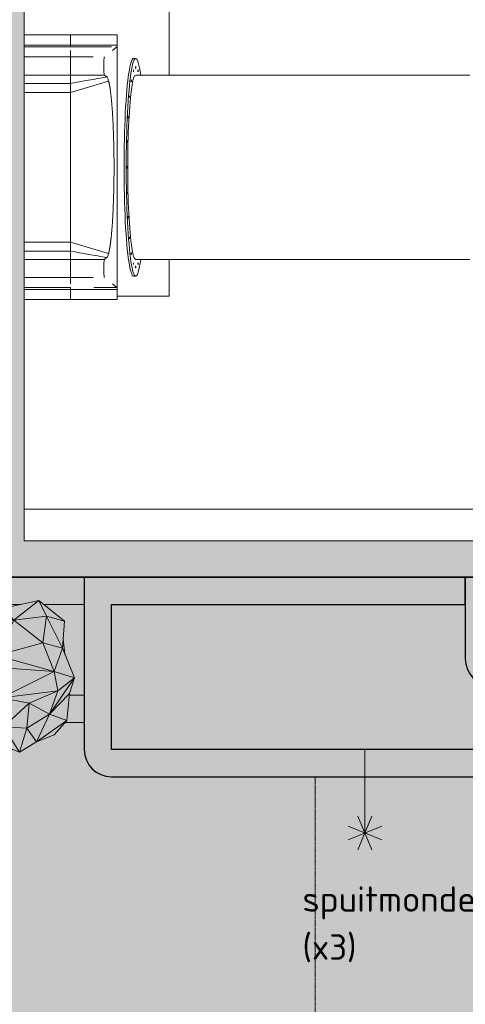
# Model space of a CAD drawing. Header units: millimetres. Extents: x 2016 to 102618, y -16590 to 68005.
# Tile 107 of 256: x 20491 to 22947, y 48945 to 54374. Entities that reach past the tile are written whole.
import ezdxf

# ---------------------------------------------------------------- set-up
doc = ezdxf.new("R2010")
doc.units = ezdxf.units.MM
doc.linetypes.add('dash 2_2', pattern=[4, 2, -2])
for name, color, linetype, lineweight in [('A-DETL', 90, 'Continuous', 18), ('A-DETL-GENF', 92, 'Continuous', 13), ('A-DETL-MBND', 5, 'Continuous', 13), ('A-FLOR', 192, 'Continuous', 13), ('A-GENM', 13, 'Continuous', 13), ('A-WALL', 113, 'Continuous', 13), ('A-WALL-FNSH', 113, 'Continuous', 25), ('A-WALL-PATT', 111, 'Continuous', 25), ('G-ANNO-TEXT', 231, 'Continuous', 9), ('G-IMPT', 8, 'Continuous', 5), ('L-PLNT', 71, 'Continuous', 13)]:
    doc.layers.add(name, color=color, linetype=linetype, lineweight=lineweight)
doc.layers.add('Water', color=131, linetype='Continuous')
doc.styles.add('ISOCPEUR_3', font='isocpeur.ttf', dxfattribs={"height": 140})

# ---------------------------------------------------------------- blocks, each defined once
blk = doc.blocks.new('Green Retaining1 - Green Retaining-2190322-00 Begane grond')
at = {"layer": 'A-WALL', "lineweight": 25}
for p, q in [((26374.8, 51300), (22946.8, 51300)), ((22946.8, 51299.5), (20846.8, 51299.5)), ((20846.8, 51299.5), (20846.8, 50349.5)), ((22946.8, 51299.5), (22946.8, 50850)), ((22946.8, 51149.5), (22946.8, 51299.5)), ((20996.8, 50349.5), (20996.8, 51149.5)), ((20996.8, 51149.5), (22946.8, 51149.5)), ((24196.8, 50349.5), (20996.8, 50349.5)), ((20996.8, 50199.5), (24196.8, 50199.5))]:
    blk.add_line(p, q, dxfattribs=at)
at = {"layer": 'A-WALL'}
for p, q in [((20846.8, 51299.5), (19396.3, 51299.5)), ((19492.7, 51149.5), (20498.1, 51149.5)), ((20623.9, 51149.5), (20846.8, 51149.5)), ((20846.8, 50649.5), (20765.5, 50649.5)), ((20742.2, 50499.5), (20846.8, 50499.5))]:
    blk.add_line(p, q, dxfattribs=at)
at = {"layer": 'A-WALL', "lineweight": 25}
for centre in [(23096.8, 50850), (20996.8, 50349.5)]:
    blk.add_arc(centre, 150, 180, 270, dxfattribs=at)
blk = doc.blocks.new('Recreatiebad wanden3 - Recreatiebad wanden-3119050-00 Begane grond')
at = {"layer": 'A-DETL-MBND'}
blk.add_line((20515, 51675), (25221.5, 51675), dxfattribs=at)
blk = doc.blocks.new('Enscape AssetDefinition - Agave - Enscape AssetDefinition - Agave-V299-00 Begane grond')
at = {"layer": 'L-PLNT'}
for p, q in [((-228.9, 380.9), (-335.6, 282.7)), ((-228.9, 380.9), (-303.2, 192.7)), ((-53.7, 389), (-228.9, 380.9)), ((-190.2, 274.8), (-228.9, 380.9)), ((4.6, 323.5), (-228.9, 380.9)), ((-53.7, 389), (142.4, 431.5)), ((4.6, 323.5), (-53.7, 389)), ((4.6, 323.5), (142.4, 431.5)), ((184.3, 345.4), (142.4, 431.5)), ((282.4, 318.1), (142.4, 431.5)), ((4.6, 323.5), (184.3, 345.4)), ((164, 199), (184.3, 345.4)), ((272.1, 169.1), (184.3, 345.4)), ((184.3, 345.4), (282.4, 318.1)), ((-346.2, 104.3), (-335.6, 282.7)), ((-303.2, 192.7), (-335.6, 282.7)), ((-190.2, 274.8), (-303.2, 192.7)), ((4.6, 323.5), (-190.2, 274.8)), ((-91, 128.1), (-190.2, 274.8)), ((4.6, 323.5), (-91, 128.1)), ((164, 199), (4.6, 323.5)), ((272.1, 169.1), (282.4, 318.1)), ((285.8, 134.8), (275.6, 220.2)), ((-303.2, 192.7), (-346.2, 104.3)), ((-304.4, 45.4), (-303.2, 192.7)), ((-83.9, 61.6), (-303.2, 192.7)), ((-303.2, 192.7), (-91, 128.1)), ((-91, 128.1), (164, 199)), ((225.8, 40.5), (164, 199)), ((272.1, 169.1), (164, 199)), ((225.8, 40.5), (272.1, 169.1)), ((272.1, 169.1), (337.3, 6.1)), ((-83.9, 61.6), (-91, 128.1)), ((225.8, 40.5), (-91, 128.1)), ((-346.2, 104.3), (-377.7, -139.5)), ((-346.2, 104.3), (-371.4, -22.7)), ((-304.4, 45.4), (-346.2, 104.3)), ((-304.4, 45.4), (-83.9, 61.6)), ((-63.3, -105.7), (-83.9, 61.6)), ((-83.9, 61.6), (225.8, 40.5)), ((-304.4, 45.4), (-377.7, -139.5)), ((-291.9, -147.2), (-304.4, 45.4)), ((-63.3, -105.7), (-304.4, 45.4)), ((-63.3, -105.7), (225.8, 40.5)), ((337.3, 6.1), (200.2, -195.5)), ((225.8, 40.5), (337.3, 6.1)), ((225.8, 40.5), (246.7, -66.9)), ((337.3, 6.1), (246.7, -66.9)), ((337.3, 6.1), (311.5, -80)), ((-377.7, -139.5), (-371.4, -22.7)), ((-63.3, -105.7), (-291.9, -147.2)), ((-63.3, -105.7), (-200, -268.8)), ((-63.3, -105.7), (246.7, -66.9)), ((-53.5, -264.8), (-63.3, -105.7)), ((-63.3, -105.7), (89, -134.1)), ((246.7, -66.9), (89, -134.1)), ((246.7, -66.9), (200.2, -195.5)), ((200.2, -195.5), (311.5, -80)), ((296.4, -229.6), (311.5, -80)), ((-291.9, -147.2), (-377.7, -139.5)), ((-377.7, -139.5), (-329.6, -256.5)), ((-329.6, -256.5), (-291.9, -147.2)), ((-200, -268.8), (-291.9, -147.2)), ((89, -134.1), (-53.5, -264.8)), ((89, -134.1), (76.1, -272.9)), ((89, -134.1), (200.2, -195.5)), ((200.2, -195.5), (76.1, -272.9)), ((127.9, -346.5), (200.2, -195.5)), ((200.2, -195.5), (296.4, -229.6)), ((-109.7, -343.5), (-329.6, -256.5)), ((-329.6, -256.5), (-74.5, -375.2)), ((-200, -268.8), (-329.6, -256.5)), ((-53.5, -264.8), (-200, -268.8)), ((-101.3, -350.4), (-200, -268.8)), ((-101.3, -350.4), (-53.5, -264.8)), ((-53.5, -264.8), (76.1, -272.9)), ((-53.5, -264.8), (34.3, -404)), ((127.9, -346.5), (296.4, -229.6)), ((296.4, -229.6), (226, -309.4)), ((76.1, -272.9), (34.3, -404)), ((76.1, -272.9), (127.9, -346.5)), ((226, -309.4), (127.9, -346.5)), ((34.3, -404), (-101.3, -350.4)), ((-74.5, -375.2), (-61.7, -366)), ((-48, -371.5), (-74.5, -375.2)), ((127.9, -346.5), (34.3, -404))]:
    blk.add_line(p, q, dxfattribs=at)
blk = doc.blocks.new('Glijbanen_geen_host - 2019220_glijbaan_2020_08_26_no bolts2_dwg-4658142-00 Begane grond')
at = {"layer": 'G-IMPT'}
for p, q in [((19025.3, 70290), (19281, 70290)), ((19281, 70233.7), (19281, 70290)), ((19538.3, 70290), (19281, 70290)), ((19281, 70290), (19281, 70233.7)), ((19539, 70290), (19538.3, 70290)), ((19538.3, 70290), (19538.3, 70233.7)), ((19539, 68830), (19539, 70290)), ((19025.3, 70233.7), (19281, 70233.7)), ((19025.3, 70223.7), (19281, 70223.7)), ((19281, 70233.7), (19281, 70223.7)), ((19281, 70168.1), (19281, 70203.6)), ((19281, 70203.6), (19281, 70168.1)), ((19506.5, 70223.7), (19475.5, 70223.7)), ((19537.5, 70223.7), (19512.7, 70203.6)), ((19025.3, 70168.1), (19281, 70168.1)), ((19281, 70160.3), (19281, 70158.7)), ((19640.8, 70160), (19628.9, 70160)), ((19281, 70121), (19281, 70115.3)), ((19025.3, 70068.3), (19281, 70068.3)), ((19281, 70077.7), (19281, 70076.1)), ((19281, 70068.3), (19281, 70022.4)), ((21481.9, 70068), (19640.8, 70068)), ((19025.3, 70022.4), (19281, 70022.4)), ((19281, 70022.4), (19281, 69972.5)), ((19025.3, 69972.5), (19281, 69972.5)), ((19281, 69972.5), (19281, 69147.5)), ((19025.3, 69147.5), (19281, 69147.5)), ((19281, 69147.5), (19281, 69097.6)), ((19025.3, 69097.6), (19281, 69097.6)), ((19025.3, 69051.7), (19281, 69051.7)), ((19281, 69097.6), (19281, 69051.7)), ((19640.8, 69052), (21481.9, 69052)), ((19281, 69043.9), (19281, 69042)), ((19281, 69004.5), (19281, 68998.2)), ((19025.3, 68951.9), (19281, 68951.9)), ((19281, 68961.3), (19281, 68959.7)), ((19281, 68916.4), (19281, 68951.9)), ((19281, 68951.9), (19281, 68916.4)), ((19628.9, 68960), (19640.8, 68960)), ((19025.3, 68896.3), (19281, 68896.3)), ((19281, 68896.3), (19281, 68886.3)), ((19537.5, 68896.3), (19409.2, 68896.3)), ((19512.7, 68916.4), (19537.5, 68896.3)), ((19025.3, 68886.3), (19281, 68886.3)), ((19281, 68830), (19281, 68886.3)), ((19281, 68886.3), (19281, 68830)), ((19538.3, 68886.3), (19538.3, 68830)), ((19025.3, 68830), (19281, 68830)), ((19538.3, 68830), (19281, 68830)), ((19538.3, 68830), (19539, 68830))]:
    blk.add_line(p, q, dxfattribs=at)
at = {"layer": 'G-IMPT', "flags": 128}
for points in [[(19538.3, 70233.7), (19409.7, 70233.7), (19281, 70233.7)], [(19474.7, 70223.7), (19409.2, 70223.7), (19281, 70223.8)], [(19406.3, 70168.1), (19343.6, 70168.1), (19281, 70168.1)], [(19281, 70022.4), (19281, 70027.5), (19281, 70032.6), (19281, 70037.7), (19281, 70042.8), (19281, 70047.9), (19281, 70053), (19281, 70058.1), (19281, 70063.3), (19281, 70068.3)], [(19468.7, 70068.3), (19374.8, 70068.3), (19281, 70068.3)], [(19481.6, 70058.1), (19456.6, 70053.7), (19431.5, 70049.2), (19406.4, 70044.7), (19381.3, 70040.3), (19356.2, 70035.8), (19331.2, 70031.3), (19306.1, 70026.8), (19281, 70022.4)], [(19491.4, 70035.4), (19386.2, 70004), (19281, 69972.5)], [(19468.7, 70068.3), (19475.2, 70063.2), (19481.6, 70058.1)], [(19281, 69147.5), (19281, 69237.3), (19281, 69330.1), (19281, 69422.2), (19281, 69514.1), (19281, 69605.9), (19281, 69697.8), (19281, 69789.8), (19281, 69881.7), (19281, 69972.5)], [(19491.4, 69084.6), (19386.2, 69116), (19281, 69147.5)], [(19281, 69051.7), (19281, 69056.7), (19281, 69061.9), (19281, 69067), (19281, 69072.1), (19281, 69077.2), (19281, 69082.3), (19281, 69087.4), (19281, 69092.5), (19281, 69097.6)], [(19481.6, 69061.9), (19456.6, 69066.3), (19431.5, 69070.8), (19406.4, 69075.3), (19381.3, 69079.7), (19356.2, 69084.2), (19331.2, 69088.7), (19306.1, 69093.2), (19281, 69097.6)], [(19468.7, 69051.7), (19374.8, 69051.7), (19281, 69051.7)], [(19481.6, 69061.9), (19475.2, 69056.8), (19468.7, 69051.7)], [(19281, 68951.9), (19343.6, 68951.9), (19406.3, 68951.9)], [(19538.3, 68886.3), (19409.7, 68886.3), (19281, 68886.3)]]:
    blk.add_lwpolyline(points, dxfattribs=at)
at = {"layer": 'G-IMPT'}
for centre, major_axis, start_param, end_param in [((19628.9, 69560), (0, 600), 0, 3.141593), ((19640.8, 69560), (0, 600), 0, 3.141593), ((19640.8, 69560), (0, 600), 5.723291, 6.283185), ((19628.4, 70091.3), (0, 5), 0, 3.141593), ((19628.4, 70091.3), (0, 5), 3.141593, 6.283185), ((19640.8, 70110), (0, 5), 0, 3.141593), ((19640.8, 70110), (0, 5), 3.141593, 6.283185), ((19653.2, 70091.3), (0, 5), 0, 3.141593), ((19653.2, 70091.3), (0, 5), 3.141593, 6.283185), ((19640.8, 69560), (0, 508), 0, 3.141593), ((19616.9, 70036.3), (0, 5), 0, 3.141593), ((19616.9, 70036.3), (0, 5), 3.141593, 6.283185), ((19606.9, 69948.9), (0, 5), 0, 3.141593), ((19606.9, 69948.9), (0, 5), 3.141593, 6.283185), ((19599.3, 69835), (0, 5), 0, 3.141593), ((19599.3, 69835), (0, 5), 3.141593, 6.283185), ((19594.5, 69702.4), (0, 5), 0, 3.141593), ((19594.5, 69702.4), (0, 5), 3.141593, 6.283185), ((19592.9, 69560), (0, 5), 0, 3.141593), ((19592.9, 69560), (0, 5), 3.141593, 6.283185), ((19594.5, 69417.6), (0, 5), 0, 3.141593), ((19594.5, 69417.6), (0, 5), 3.141593, 6.283185), ((19599.3, 69285), (0, 5), 0, 3.141593), ((19599.3, 69285), (0, 5), 3.141593, 6.283185), ((19606.9, 69171.1), (0, 5), 0, 3.141593), ((19606.9, 69171.1), (0, 5), 3.141593, 6.283185), ((19616.9, 69083.7), (0, 5), 0, 3.141593), ((19616.9, 69083.7), (0, 5), 3.141593, 6.283185), ((19640.8, 69560), (0, 600), 3.141593, 3.701487), ((19628.4, 69028.7), (0, 5), 0, 3.141593), ((19628.4, 69028.7), (0, 5), 3.141593, 6.283185), ((19640.8, 69010), (0, 5), 0, 3.141593), ((19640.8, 69010), (0, 5), 3.141593, 6.283185), ((19653.2, 69028.7), (0, 5), 0, 3.141593), ((19653.2, 69028.7), (0, 5), 3.141593, 6.283185)]:
    blk.add_ellipse(centre, major_axis=major_axis, ratio=0.087156, start_param=start_param, end_param=end_param, dxfattribs=at)
for points, knots in [([(19538.3, 70233.7), (19538.3, 70232), (19538.2, 70228.7), (19538, 70225.6), (19537.7, 70224.1), (19537.6, 70223.8), (19537.5, 70223.7)], [-1, -1, -1, -1, -0.666667, -0.333333, -0.166667, 0, 0, 0, 0]), ([(19281, 70160.8), (19281, 70162.1), (19281, 70165.8), (19281, 70167.7), (19281, 70168.1)], [-0.1594654, -0.1594654, -0.1594654, -0.1594654, -0.1111111, 0, 0, 0, 0]), ([(19281, 70142.2), (19281, 70147), (19281, 70153), (19281, 70157.6), (19281, 70158.7)], [-0.3333333, -0.3333333, -0.3333333, -0.3333333, -0.2222222, -0.184893, -0.184893, -0.184893, -0.184893]), ([(19281, 70120.9), (19281, 70122.8), (19281, 70130.2), (19281, 70137.3), (19281, 70142.2)], [-0.4817799, -0.4817799, -0.4817799, -0.4817799, -0.4444444, -0.3333333, -0.3333333, -0.3333333, -0.3333333]), ([(19469, 70168.2), (19468.2, 70168.2), (19467.1, 70164.8), (19465.9, 70154.6), (19465.1, 70143.3), (19464.6, 70128.6), (19464.6, 70111.3), (19465, 70094.7), (19466, 70081), (19467.2, 70071.4), (19468.2, 70068.7), (19468.7, 70068.3)], [-1, -1, -1, -1, -0.833333, -0.75, -0.666667, -0.555556, -0.444444, -0.333333, -0.222222, -0.111111, 0, 0, 0, 0]), ([(19281, 70094.2), (19281, 70099.1), (19281, 70106.2), (19281, 70113.6), (19281, 70115.4)], [-0.6666667, -0.6666667, -0.6666667, -0.6666667, -0.5555556, -0.5182605, -0.5182605, -0.5182605, -0.5182605]), ([(19281, 70077.6), (19281, 70078.7), (19281, 70083.4), (19281, 70089.3), (19281, 70094.2)], [-0.8151383, -0.8151383, -0.8151383, -0.8151383, -0.7777778, -0.6666667, -0.6666667, -0.6666667, -0.6666667]), ([(19281, 70068.3), (19281, 70068.7), (19281, 70070.6), (19281, 70074.3), (19281, 70075.5)], [-1, -1, -1, -1, -0.8888889, -0.8405993, -0.8405993, -0.8405993, -0.8405993]), ([(19491.4, 70035.4), (19491.5, 70035.1), (19491.8, 70033.8), (19492.6, 70030.7), (19493.4, 70027.3), (19494.1, 70024.3), (19494.6, 70022), (19495, 70019.6), (19495.6, 70016.7), (19496.1, 70014.1), (19496.6, 70011.6), (19496.9, 70009.7), (19497.3, 70007.7), (19497.7, 70005.5), (19498.1, 70003.2), (19498.4, 70000.8), (19498.8, 69998.5), (19499.3, 69995.4), (19499.9, 69991.4), (19500.7, 69986.3), (19501.4, 69981), (19502.1, 69975.7), (19502.8, 69970.2), (19503.5, 69964.4), (19504.2, 69958.6), (19504.9, 69952.6), (19505.5, 69946.4), (19506.4, 69938), (19507.5, 69927.1), (19509.1, 69909), (19511.1, 69884.9), (19513.2, 69854.1), (19515.1, 69821.4), (19517.3, 69775.7), (19519.5, 69715.1), (19521.1, 69638.5), (19521.6, 69560), (19521.1, 69481.5), (19519.5, 69405), (19517.3, 69344.3), (19515.1, 69298.6), (19513.2, 69266), (19511.1, 69235.1), (19509.1, 69211), (19507.7, 69195.2), (19506.8, 69186.4), (19506.2, 69179.9), (19505.5, 69173.6), (19504.9, 69167.4), (19504.2, 69161.5), (19503.5, 69155.6), (19502.8, 69149.9), (19502.1, 69144.3), (19501.5, 69139.9), (19501, 69136.3), (19500.7, 69133.7), (19500.3, 69131.2), (19499.8, 69127.9), (19499.2, 69123.9), (19498.6, 69120), (19498.1, 69116.8), (19497.7, 69114.4), (19497.3, 69112.1), (19496.7, 69109.3), (19496.1, 69105.9), (19495.4, 69102.4), (19494.9, 69099.5), (19494.4, 69097.2), (19493.9, 69095), (19493.3, 69092.1), (19492.5, 69089), (19491.8, 69086.1), (19491.5, 69084.9), (19491.4, 69084.6)], [-1, -1, -1, -1, -0.992188, -0.984375, -0.976562, -0.972656, -0.96875, -0.964844, -0.960938, -0.953125, -0.949219, -0.945312, -0.941406, -0.9375, -0.933594, -0.929688, -0.925781, -0.921875, -0.914062, -0.90625, -0.898438, -0.890625, -0.882812, -0.875, -0.867188, -0.859375, -0.851562, -0.84375, -0.828125, -0.8125, -0.78125, -0.75, -0.71875, -0.6875, -0.625, -0.5625, -0.5, -0.4375, -0.375, -0.3125, -0.28125, -0.25, -0.21875, -0.1875, -0.171875, -0.164062, -0.15625, -0.148438, -0.140625, -0.132812, -0.125, -0.117188, -0.109375, -0.101562, -0.097656, -0.09375, -0.089844, -0.085938, -0.078125, -0.070312, -0.066406, -0.0625, -0.058594, -0.054688, -0.046875, -0.039062, -0.035156, -0.03125, -0.027344, -0.023438, -0.015625, -0.007812, 0, 0, 0, 0]), ([(19281, 69044.5), (19281, 69045.7), (19281, 69049.4), (19281, 69051.3), (19281, 69051.7)], [-0.1594515, -0.1594515, -0.1594515, -0.1594515, -0.1111111, 0, 0, 0, 0]), ([(19468.7, 69051.7), (19468, 69051.1), (19466.9, 69046.9), (19465.7, 69035.7), (19465, 69023.9), (19464.6, 69008.8), (19464.6, 68991.4), (19465.2, 68975.3), (19466.2, 68962.3), (19467.5, 68953.8), (19468.5, 68951.8), (19469, 68951.8)], [-1, -1, -1, -1, -0.833333, -0.75, -0.666667, -0.555556, -0.444444, -0.333333, -0.222222, -0.111111, 0, 0, 0, 0]), ([(19281, 69025.8), (19281, 69030.7), (19281, 69036.6), (19281, 69041.3), (19281, 69042.4)], [-0.3333333, -0.3333333, -0.3333333, -0.3333333, -0.2222222, -0.184893, -0.184893, -0.184893, -0.184893]), ([(19281, 69004.6), (19281, 69006.4), (19281, 69013.8), (19281, 69020.9), (19281, 69025.8)], [-0.4817799, -0.4817799, -0.4817799, -0.4817799, -0.4444444, -0.3333333, -0.3333333, -0.3333333, -0.3333333]), ([(19281, 68977.8), (19281, 68982.7), (19281, 68989.6), (19281, 68996.7), (19281, 68998.3)], [-0.6666667, -0.6666667, -0.6666667, -0.6666667, -0.5555556, -0.523429, -0.523429, -0.523429, -0.523429]), ([(19281, 68961.3), (19281, 68962.4), (19281, 68967.1), (19281, 68973), (19281, 68977.8)], [-0.8151383, -0.8151383, -0.8151383, -0.8151383, -0.7777778, -0.6666667, -0.6666667, -0.6666667, -0.6666667]), ([(19281, 68951.9), (19281, 68952.3), (19281, 68954.2), (19281, 68957.9), (19281, 68959.2)], [-1, -1, -1, -1, -0.8888889, -0.8405853, -0.8405853, -0.8405853, -0.8405853])]:
    blk.add_open_spline(points, degree=3, knots=knots, dxfattribs=at)
for points in [[(19481.6, 70058.1), (19482.7, 70057), (19484.9, 70053.9), (19488.2, 70046.3), (19490.3, 70039.3), (19491.4, 70035.4)], [(19281, 69995.7), (19281, 69996.2), (19281, 69996.6), (19281, 69997.1)], [(19491.4, 69084.6), (19490.3, 69080.7), (19488.2, 69073.7), (19484.9, 69066.1), (19482.7, 69063), (19481.6, 69061.9)], [(19537.5, 68896.3), (19537.6, 68896.1), (19537.9, 68895.1), (19538.2, 68891.3), (19538.3, 68888), (19538.3, 68886.3)]]:
    blk.add_open_spline(points, degree=3, dxfattribs=at)
blk = doc.blocks.new('Glijbanen_geen_host - Glijbanen_geen_host-4648188-00 Begane grond')
blk.add_blockref('Glijbanen_geen_host - 2019220_glijbaan_2020_08_26_no bolts2_dwg-4658142-00 Begane grond', (0, 0))

msp = doc.modelspace()

# ---------------------------------------------------------------- hatches: boundary and pattern name
at = {"layer": 'A-DETL-GENF', "transparency": 33554509}
h = msp.add_hatch(color=9, dxfattribs=at)
h.paths.add_polyline_path([(20996.8, 50199.5), (24196.8, 50199.5), (24235.7, 50204.6), (24271.8, 50219.6), (24304.7, 50245.8), (24328.4, 50278.5), (24342.3, 50315.1), (24346.8, 50356.5), (24346.8, 50700), (24480.6, 50700), (24567.9, 50780.4), (24743.1, 50788.5), (24939.2, 50831), (25079.2, 50717.6), (25078, 50700), (26680.6, 50700), (26767.9, 50780.4), (26943.1, 50788.5), (27139.2, 50831), (27196.8, 50784.3), (27196.3, 51299.5), (20846.8, 51299.5), (20846.8, 50349.5), (20851.9, 50310.6), (20866.9, 50274.5), (20890.8, 50243.4), (20921.8, 50219.6), (20958, 50204.6)], flags=0)
h.paths.add_polyline_path([(22951.9, 50349.5), (20996.8, 50349.5), (20996.8, 51149.5), (22946.8, 51149.5), (22946.8, 50850), (22951.9, 50811.1), (22966.9, 50775), (22990.8, 50743.9), (23021.8, 50720.1), (23058, 50705.1), (23096.8, 50700), (24196.8, 50700), (24196.8, 50349.5), (22966.9, 50349.5)], flags=0)
h.paths.add_polyline_path([(26932, 50850), (23096.8, 50850), (23096.8, 51150), (27046.8, 51150), (27046.8, 50850), (27019.9, 50850)], flags=0)
h.paths.add_polyline_path([(37378.6, 52889.5), (37380.9, 52889.9), (37379.5, 52889.9)], flags=0)
h.paths.add_polyline_path([(37404.8, 52902.1), (37408.8, 52904.1), (37407.4, 52904.1)], flags=0)
h.paths.add_polyline_path([(37426.5, 52921.8), (37430.9, 52926.2), (37430.2, 52926.7)], flags=0)
h.paths.add_polyline_path([(37445.5, 53338.6), (37445.1, 53340.9), (37445.1, 53339.5)], flags=0)
h.paths.add_polyline_path([(37432.9, 53364.8), (37430.9, 53368.8), (37430.9, 53367.4)], flags=0)
h.paths.add_polyline_path([(37413.2, 53386.5), (37408.8, 53390.9), (37408.3, 53390.2)], flags=0)
at = {"layer": 'A-WALL-PATT', "lineweight": 13}
for points in [[(20315, 51500), (20515, 51500), (20515, 56177.3), (20315, 56177.3), (20315, 51595.6)], [(27305.8, 51300), (28810.3, 51300), (28810.3, 51450), (28877, 51450), (28877, 51500), (18475, 51500), (18475, 51300), (27265.8, 51300)]]:
    msp.add_hatch(color=256, dxfattribs=at).paths.add_polyline_path(points, flags=0)
at = {"layer": 'Water', "transparency": 33554509}
h = msp.add_hatch(color=256, dxfattribs=at)
h.paths.add_polyline_path([(26662.3, 34188.5), (27378.9, 35594.9), (27404.8, 35633.8), (27439, 35665.5), (27479.6, 35688.5), (27524.5, 35701.4), (27571.1, 35703.6), (29459.4, 35571.6), (29505.2, 35562.9), (29547.8, 35543.9), (29587.3, 35512.5), (29616.4, 35474.8), (29634.5, 35437.2), (29971.8, 34457.7), (37653.5, 36516.7), (37717.3, 36539.7), (37777.5, 36571), (37836.4, 36613.5), (37888.5, 36664.1), (37932.7, 36721.8), (37968.1, 36785.2), (37994, 36853.1), (38009.7, 36924.1), (38015, 36996.5), (38015, 40809.8), (38008.8, 40888), (37990.5, 40964.3), (37960.5, 41036.8), (37919.5, 41103.7), (37868.5, 41163.4), (35736.1, 43295.9), (35685.1, 43355.5), (35643.2, 43424.6), (35614.1, 43494.9), (35595.8, 43571.2), (35589.6, 43649.4), (35595.8, 43727.6), (35614.1, 43803.9), (35646.8, 43880.9), (35685.1, 43943.3), (36195.2, 44645.4), (36236.4, 44691.3), (36286.1, 44727.8), (36342.2, 44753.4), (36402.4, 44766.9), (36475.1, 44766.9), (36875, 44731.9), (36875, 49475), (36445, 49475.7), (36419.1, 49479.9), (36391.2, 49494.1), (36386.8, 49498.5), (36379.3, 49504.3), (36363.4, 49525), (36353.4, 49549.1), (36350, 49575), (36350, 49900), (36354.9, 49930.9), (36369.1, 49958.8), (36373.5, 49963.2), (36379.3, 49970.7), (36400, 49986.6), (36424.1, 49996.6), (36450, 50000), (39984.5, 50000), (39984.5, 57300), (34360, 57300), (34334.1, 57296.6), (34310, 57286.6), (34289.3, 57270.7), (34273.4, 57250), (34263.4, 57225.9), (34260, 57200), (34260, 55526.8), (34253.8, 55448.5), (34235.5, 55372.3), (34205.5, 55299.8), (34164.5, 55232.9), (34113.6, 55173.2), (33556.5, 54616.1), (33505.5, 54556.5), (33464.5, 54489.6), (33434.5, 54417.1), (33416.2, 54340.8), (33410, 54262.6), (33409.6, 46477.3), (33406.6, 46454.5), (33396, 46429.6), (33380.7, 46409.7), (33360, 46393.8), (33335.9, 46383.8), (33310, 46380.4), (32335, 46380.4), (32335, 44724.7), (32331.6, 44698.8), (32321.6, 44674.7), (32305.7, 44654), (32285, 44638.1), (32260.9, 44628.1), (32235, 44624.7), (27296.8, 44624.7), (27266.8, 44629.8), (27246.8, 44638.1), (27226.1, 44654), (27210.2, 44674.7), (27200.2, 44698.8), (27196.8, 44724.7), (27196.8, 50784.3), (27139.2, 50831), (26943.1, 50788.5), (26767.9, 50780.4), (26680.6, 50700), (25078, 50700), (25079.2, 50717.6), (24939.2, 50831), (24743.1, 50788.5), (24567.9, 50780.4), (24480.6, 50700), (24346.8, 50700), (24346.8, 50349.5), (24341.7, 50310.6), (24326.7, 50274.5), (24302.9, 50243.4), (24271.8, 50219.6), (24232.2, 50204.1), (24196.8, 50199.5), (20996.8, 50199.5), (20958, 50204.6), (20921.8, 50219.6), (20890.8, 50243.4), (20866.9, 50274.5), (20851.9, 50310.6), (20846.8, 50349.5), (20846.8, 51299.5), (13472.3, 51299.5), (13472.3, 49893), (14957.2, 49684.3), (15032.1, 49667.9), (15103.6, 49640.1), (15170.1, 49601.8), (15229.9, 49553.7), (15285.8, 49491.6), (15732, 48920.6), (15801.8, 48821.2), (15861.2, 48715.3), (15909.6, 48604), (15946.5, 48488.3), (15971.6, 48369.5), (15984.5, 48248.8), (15984.5, 48120.7), (15971.2, 47995.2), (15949.7, 47887.4), (15914, 47771.3), (15863.4, 47653.5), (15808.4, 47553), (15739.7, 47452.9), (15661.1, 47360.3), (15573.6, 47276.1), (14968.8, 46750.3), (14931.2, 46711.1), (14901.2, 46665.7), (14880, 46615.7), (14868.1, 46562.7), (14866, 46508.4), (14873.7, 46454.6), (15443.4, 44055.6), (15447, 43999.3), (15439.9, 43943.2), (15422.5, 43889.5), (15395.3, 43840.1), (15359.3, 43796.6), (15326.5, 43763.8), (15874.7, 43421.2), (15911.5, 43391.6), (15940.3, 43354.3), (15959.6, 43311.2), (15968.3, 43264.8), (16199.7, 39765.3), (16199.4, 39693.2), (16187.5, 39614), (16164.5, 39537.3), (16130.8, 39464.7), (16081.8, 39391.6), (16034.2, 39337.5), (15973.3, 39285.5), (15905.6, 39242.7), (15832.5, 39210), (14286.1, 38647.1), (14242.6, 38625), (14205.9, 38593), (14177.6, 38552.3), (14160.4, 38507.6), (14154.5, 38459.2), (14154.5, 38070.5), (14149.5, 38026), (14134.7, 37983.7), (14110.9, 37945.8), (14079.2, 37914.1), (14041.3, 37890.3), (13999, 37875.5), (13954.5, 37870.5), (13954.5, 36690.1), (13959, 36648), (13972.3, 36607.7), (13993.7, 36571.2), (14022.4, 36540), (14058.1, 36515), (14096, 36498.9), (21015.9, 34383.3), (21041.5, 34377.3), (21067.7, 34374.6), (26658.3, 34188.6)], flags=0)
h.paths.add_polyline_path([(24631.3, 42050), (21371.6, 42050), (21312.1, 42055.9), (21255, 42073.5), (21202.6, 42102.1), (21156.8, 42140.5), (21119.5, 42187.2), (21092.3, 42240.4), (21076.1, 42297.9), (20692.5, 44473.2), (20690.7, 44506.7), (20694.8, 44535.8), (20705.6, 44565.3), (20722.4, 44592), (21681.5, 45811.4), (21721.7, 45853.4), (21769.3, 45886.9), (21822.5, 45910.5), (21879.3, 45923.5), (21937.5, 45925.2), (21994.9, 45915.7), (24783.5, 45168.5), (24839.2, 45147.4), (24889.7, 45115.7), (24933, 45074.7), (24967.2, 45026), (24991.2, 44971.4), (25003.9, 44913.2), (25003.9, 44842.5), (24780.8, 42187.4), (24773.1, 42151.1), (24756.8, 42117.8), (24732.8, 42089.6), (24702.7, 42068), (24668.1, 42054.6)], flags=0)
h.paths.add_polyline_path([(24028.2, 50349.5), (24196.8, 50349.5), (24196.8, 50700), (23091.9, 50700.6), (23058, 50705.1), (23021.8, 50720.1), (22990.8, 50743.9), (22966.9, 50775), (22951.9, 50811.1), (22946.8, 50850), (22946.8, 51149.5), (20996.8, 51149.5), (20996.8, 50349.5), (23198.6, 50349.5)], flags=0)
h.paths.add_polyline_path([(23931, 50850), (27046.8, 50850), (27046.8, 51150), (23096.8, 51149.5), (23096.8, 50850), (23396.8, 50850)], flags=0)
h.paths.add_polyline_path([(37350, 52885), (36450, 52885), (36419.1, 52889.9), (36391.2, 52904.1), (36386.8, 52908.5), (36379.3, 52914.3), (36363.4, 52935), (36353.4, 52959.1), (36350, 52985), (36350, 53310), (36354.9, 53340.9), (36369.1, 53368.8), (36373.5, 53373.2), (36379.3, 53380.7), (36400, 53396.6), (36424.1, 53406.6), (36450, 53410), (37350, 53410), (37380.9, 53405.1), (37408.8, 53390.9), (37413.2, 53386.5), (37420.7, 53380.7), (37436.6, 53360), (37446.6, 53335.9), (37450, 53310), (37450, 52985), (37445.1, 52954.1), (37430.9, 52926.2), (37426.5, 52921.8), (37420.7, 52914.3), (37400, 52898.4), (37375.9, 52888.4)], flags=0)

# ---------------------------------------------------------------- linework, layer by layer
at = {"layer": 'A-DETL', "lineweight": 35}
msp.add_line((27196.8, 51299.5), (13472.3, 51299.5), dxfattribs=at)
at = {"layer": 'A-DETL', "lineweight": 13}
for p, q in [((22393.8, 50349.5), (22393.8, 49889.5)), ((22355.5, 49797.1), (22432, 49981.9)), ((22355.5, 49981.9), (22432, 49797.1)), ((22486.2, 49851.2), (22301.4, 49927.7)), ((22486.2, 49927.7), (22301.4, 49851.2))]:
    msp.add_line(p, q, dxfattribs=at)
at = {"layer": 'A-DETL', "linetype": 'dash 2_2', "lineweight": 13}
msp.add_line((22120, 46515.7), (22120, 50199.5), dxfattribs=at)
at = {"layer": 'A-FLOR'}
for p, q in [((21315, 54068), (21315, 54962.3)), ((21315, 52849.5), (21315, 53052)), ((21028.7, 52849.5), (21315, 52849.5))]:
    msp.add_line(p, q, dxfattribs=at)
at = {"layer": 'A-FLOR', "lineweight": 18}
for p, q in [((22946.8, 51149.5), (20996.8, 51149.5)), ((20996.8, 51149.5), (20996.8, 50349.5)), ((22946.8, 50850), (22946.8, 51149.5)), ((20996.8, 50349.5), (24196.8, 50349.5))]:
    msp.add_line(p, q, dxfattribs=at)
msp.add_arc((23096.8, 50850), 150, 180, 270, dxfattribs=at)
at = {"layer": 'A-WALL-FNSH', "color": 10, "lineweight": 9}
for p, q in [((20515, 51500), (20515, 56377.3)), ((26996.8, 51500), (20515, 51500)), ((17083.8, 51300), (26374.8, 51300))]:
    msp.add_line(p, q, dxfattribs=at)

# ---------------------------------------------------------------- block references
at = {"layer": 'A-GENM'}
msp.add_blockref('Glijbanen_geen_host - Glijbanen_geen_host-4648188-00 Begane grond', (1489.7, -16000), dxfattribs=at)
at = {"layer": 'A-WALL'}
for name in ['Recreatiebad wanden3 - Recreatiebad wanden-3119050-00 Begane grond', 'Green Retaining1 - Green Retaining-2190322-00 Begane grond']:
    msp.add_blockref(name, (0, 0), dxfattribs=at)
at = {"layer": 'L-PLNT'}
msp.add_blockref('Enscape AssetDefinition - Agave - Enscape AssetDefinition - Agave-V299-00 Begane grond', (20455, 50739.5), dxfattribs=at)

# ---------------------------------------------------------------- texts
at = {"layer": 'G-ANNO-TEXT', "color": 7, "char_height": 140, "attachment_point": 1, "style": 'ISOCPEUR_3'}
for s, insert, width in [('spuitmonden ', (22049.2, 49595.3), 1290.717), ('(x3)', (22049.2, 49330.7), 352.743)]:
    msp.add_mtext(s, dxfattribs=dict(at, insert=insert, width=width))

doc.saveas('drawing.dxf')
